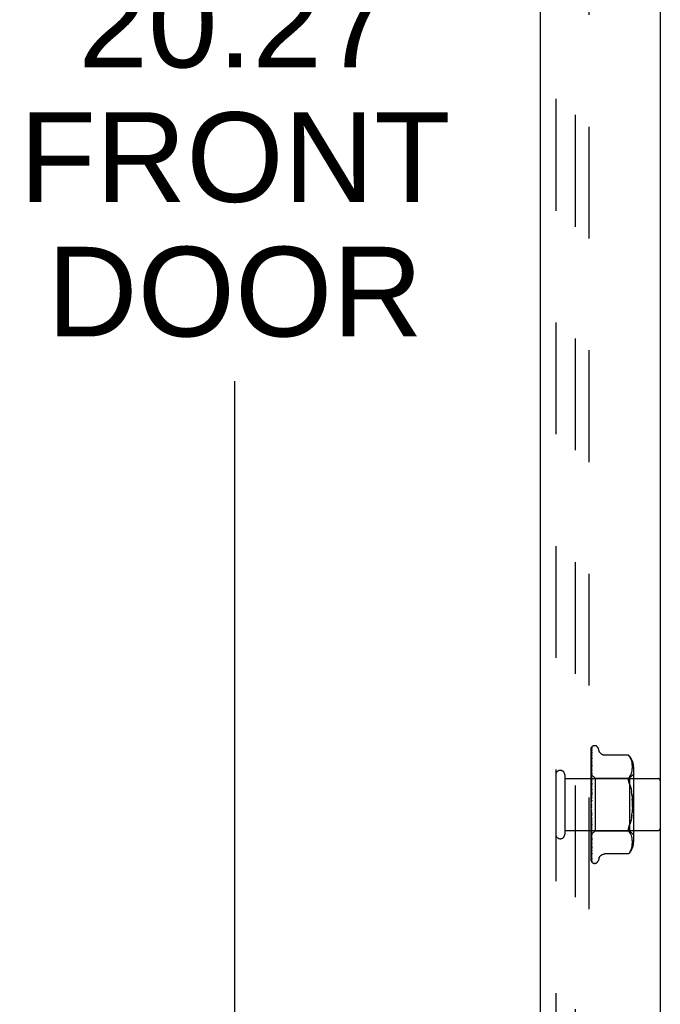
# Model space of a CAD drawing. Header units: inches. Extents: x 0 to 97.1, y 0 to 62.9.
# Tile 15 of 60: x 49.8 to 52.9, y 27 to 31.7. Entities that reach past the tile are written whole.
import ezdxf

# ---------------------------------------------------------------- set-up
doc = ezdxf.new("R2010")
doc.units = ezdxf.units.IN
doc.header["$LTSCALE"] = 5.342857
doc.header["$MEASUREMENT"] = 0
doc.linetypes.add('HIDDEN', pattern=[0.2, 0.1, -0.1])
doc.layers.get('0').update_dxf_attribs({"linetype": 'CONTINUOUS'})
for name, color, linetype in [('DEFAULT_2', 8, 'HIDDEN'), ('DIMENSIONS', 7, 'CONTINUOUS'), ('FRONT_COVER', 7, 'CONTINUOUS')]:
    doc.layers.add(name, color=color, linetype=linetype)
doc.styles.get("Standard").update_dxf_attribs({"font": 'arial.ttf'})
doc.dimstyles.new('DIMSTYLE_1', dxfattribs={"dimtxt": 0.428571, "dimasz": 0.571429, "dimexe": 0.09, "dimexo": 0.07, "dimgap": 0.0375, "dimtad": 0, "dimtih": 1, "dimtoh": 1, "dimzin": 4, "dimdsep": 46, "dimtxsty": 'Standard', "dimblk": '_FILLED', "dimblk1": '_FILLED', "dimblk2": '_FILLED', "dimcen": 0.09, "dimadec": 3, "dimazin": 1, "dimtfac": 1, "dimtdec": 3, "dimtofl": 0, "dimtmove": 0, "dimatfit": 3, "dimldrblk": '_FILLED', "dimfxl": 0, "dimtolj": 1, "dimtzin": 4, "dimarcsym": 0})

# ---------------------------------------------------------------- blocks, each defined once
blk = doc.blocks.new('_FILLED')
at = {"color": 0, "linetype": 'ByBlock'}
blk.add_solid([(0, 0), (-1, 0.2), (-1, -0.2)], dxfattribs=at)
blk = doc.blocks.new('*D8')
at = {"layer": 'DIMENSIONS', "color": 2, "linetype": 'Continuous'}
for p, q in [((52.0803, 41.0781), (50.3628, 41.0781)), ((50.8771, 41.0781), (50.8771, 32.1094)), ((50.8771, 20.8081), (50.8771, 29.9665)), ((52.0803, 20.8081), (50.3628, 20.8081))]:
    blk.add_line(p, q, dxfattribs=at)
at = {"layer": 'DIMENSIONS', "color": 2, "linetype": 'Continuous', "xscale": 0.5714285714, "yscale": 0.5714285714, "zscale": 0.5714285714}
for p, rotation in [((50.8771, 41.0781), 90), ((50.8771, 20.8081), 270)]:
    blk.add_blockref('_FILLED', p, dxfattribs=dict(at, rotation=rotation))
at = {"layer": 'DIMENSIONS', "color": 2, "linetype": 'Continuous', "insert": (50.8771, 31.8951), "char_height": 0.42857, "width": 2.058417, "attachment_point": 2, "line_spacing_factor": 0.9}
blk.add_mtext('20.27\\PFRONT\\PDOOR', dxfattribs=at)

msp = doc.modelspace()

# ---------------------------------------------------------------- linework, layer by layer
at = {"layer": 'DEFAULT_2', "color": 8, "linetype": 'HIDDEN'}
for p, q in [((52.505346, 21.088072), (52.505346, 40.798072)), ((52.568346, 40.800072), (52.568346, 21.086072))]:
    msp.add_line(p, q, dxfattribs=at)
at = {"layer": 'FRONT_COVER', "color": 3, "linetype": 'Continuous'}
for p, q in [((52.910346, 40.988072), (52.910346, 20.898072)), ((52.335346, 40.933072), (52.335346, 20.953072))]:
    msp.add_line(p, q, dxfattribs=at)
at = {"layer": 'FRONT_COVER', "color": 8, "linetype": 'HIDDEN'}
for p, q in [((52.410346, 40.933072), (52.410346, 20.953072)), ((52.580346, 27.938497), (52.580346, 28.213341)), ((52.581989, 28.135098), (52.582989, 28.199606)), ((52.582315, 28.16347), (52.582989, 28.208693)), ((52.583152, 28.200713), (52.583165, 28.200749)), ((52.585174, 28.220127), (52.585099, 28.220029)), ((52.596843, 28.224322), (52.596013, 28.224322)), ((52.617979, 28.198313), (52.612504, 28.213355)), ((52.581132, 28.060056), (52.582989, 28.166888)), ((52.581133, 28.073668), (52.582989, 28.192298)), ((52.58168, 28.120336), (52.582315, 28.16347)), ((52.581988, 28.096008), (52.582989, 28.146947)), ((52.582999, 28.167044), (52.582227, 28.161276)), ((52.582988, 28.17752), (52.583019, 28.177867)), ((52.582988, 28.166883), (52.58299, 28.166944)), ((52.58299, 28.166944), (52.583, 28.167053)), ((52.757997, 28.179122), (52.645479, 28.179122)), ((52.757997, 28.179122), (52.758531, 28.178547)), ((52.758935, 28.1781), (52.758332, 28.178762)), ((52.760053, 28.176839), (52.761435, 28.175215)), ((52.765082, 28.170248), (52.761435, 28.175215)), ((52.76816, 28.165112), (52.765074, 28.170261)), ((52.77064, 28.159766), (52.768145, 28.16514)), ((52.772606, 28.154329), (52.770621, 28.159815)), ((52.774107, 28.148888), (52.772584, 28.154399)), ((52.775213, 28.143496), (52.774086, 28.148977)), ((52.58096, 28.114537), (52.580346, 28.108385)), ((52.58178, 28.122385), (52.58096, 28.114537)), ((52.581132, 28.042205), (52.582989, 28.133375)), ((52.581132, 28.067155), (52.581989, 28.118733)), ((52.581133, 28.078547), (52.581989, 28.135098)), ((52.581133, 28.086386), (52.58168, 28.125074)), ((52.581133, 28.085036), (52.58168, 28.123228)), ((52.581133, 28.082551), (52.58168, 28.120336)), ((52.581988, 28.06774), (52.582988, 28.108989)), ((52.582988, 28.133371), (52.582982, 28.133286)), ((52.774122, 28.09817), (52.775233, 28.103608)), ((52.775992, 28.138235), (52.775194, 28.1436)), ((52.775227, 28.103576), (52.775997, 28.108762)), ((52.776491, 28.133102), (52.775978, 28.138347)), ((52.775992, 28.108715), (52.776481, 28.113757)), ((52.776476, 28.11369), (52.776766, 28.118596)), ((52.776773, 28.12815), (52.776482, 28.133217)), ((52.776763, 28.118512), (52.77685, 28.123394)), ((52.77685, 28.123296), (52.776769, 28.128259)), ((52.78237, 28.122664), (52.78237, 27.763479)), ((52.453346, 28.085072), (52.453346, 27.801072)), ((52.453346, 28.067072), (52.900346, 28.067072)), ((52.580346, 28.087323), (52.599347, 28.068322)), ((52.580346, 28.072321), (52.580729, 28.069949)), ((52.580955, 28.071808), (52.580346, 28.065167)), ((52.580346, 28.055031), (52.58111, 28.059797)), ((52.580346, 28.057862), (52.58111, 28.051688)), ((52.580729, 28.069949), (52.58111, 28.06747)), ((52.581774, 28.08047), (52.580955, 28.071808)), ((52.581133, 28.086386), (52.58111, 28.086384)), ((52.581133, 28.085035), (52.58111, 28.085137)), ((52.581133, 28.082551), (52.58111, 28.082451)), ((52.581133, 28.078547), (52.58111, 28.078756)), ((52.581133, 28.073668), (52.58111, 28.073481)), ((52.581133, 28.067154), (52.58111, 28.06747)), ((52.581133, 28.060056), (52.58111, 28.059797)), ((52.581132, 28.051268), (52.58111, 28.051688)), ((52.581131, 28.020752), (52.582988, 28.092966)), ((52.581132, 28.051267), (52.581988, 28.096008)), ((52.581132, 28.031454), (52.581988, 28.06774)), ((52.582972, 28.092725), (52.581774, 28.08047)), ((52.581986, 28.034934), (52.582986, 28.065)), ((52.582987, 28.092963), (52.582973, 28.092731)), ((52.599347, 28.068322), (52.599347, 27.817822)), ((52.599347, 28.068322), (52.76237, 28.068322)), ((52.765041, 28.076658), (52.761435, 28.071773)), ((52.76237, 28.068322), (52.78237, 28.088322)), ((52.76237, 28.068322), (52.76237, 27.817822)), ((52.765031, 28.076641), (52.768106, 28.081774)), ((52.768092, 28.081746), (52.770615, 28.087176)), ((52.770602, 28.087146), (52.772617, 28.092693)), ((52.772608, 28.092664), (52.774129, 28.098199)), ((52.580346, 28.035793), (52.58111, 28.041895)), ((52.580346, 28.039255), (52.58111, 28.031981)), ((52.581355, 28.028997), (52.580346, 28.017559)), ((52.580346, 28.013205), (52.58111, 28.020421)), ((52.580346, 28.017172), (52.58111, 28.00906)), ((52.581132, 28.042205), (52.58111, 28.041895)), ((52.581132, 28.031453), (52.58111, 28.031981)), ((52.581132, 28.020752), (52.58111, 28.020421)), ((52.581131, 28.008415), (52.58111, 28.00906)), ((52.581129, 27.996452), (52.582986, 28.047097)), ((52.58113, 28.008415), (52.581986, 28.034934)), ((52.582968, 28.046821), (52.581355, 28.028997)), ((52.581671, 27.993087), (52.582306, 28.004579)), ((52.582306, 28.004579), (52.58298, 28.016507)), ((52.582986, 28.047113), (52.582968, 28.046826)), ((52.770279, 28.017317), (52.772396, 28.006056)), ((52.582965, 27.99721), (52.580346, 27.967277)), ((52.580346, 27.988081), (52.58111, 27.996151)), ((52.580346, 27.99241), (52.58111, 27.983755)), ((52.580346, 27.961331), (52.58111, 27.969963)), ((52.580346, 27.965865), (52.58111, 27.956979)), ((52.58113, 27.996452), (52.58111, 27.996151)), ((52.581119, 27.970086), (52.58111, 27.969963)), ((52.581119, 27.970086), (52.582975, 27.997331)), ((52.581125, 27.982928), (52.581671, 27.993087)), ((52.582975, 27.997331), (52.582965, 27.997206)), ((52.580346, 27.933921), (52.58111, 27.942803)), ((52.580346, 27.938497), (52.58111, 27.9297)), ((52.580346, 27.673407), (52.580346, 27.933921)), ((52.580346, 27.906842), (52.58111, 27.915653)), ((52.580346, 27.911293), (52.58111, 27.902905)), ((52.581658, 27.910119), (52.581113, 27.916673)), ((52.582292, 27.90274), (52.581658, 27.910119)), ((52.580346, 27.881072), (52.58111, 27.889493)), ((52.580346, 27.885239), (52.58111, 27.877561)), ((52.580346, 27.857543), (52.58111, 27.86527)), ((52.580728, 27.889109), (52.580525, 27.891441)), ((52.580878, 27.887391), (52.580728, 27.889109)), ((52.581041, 27.88553), (52.580878, 27.887391)), ((52.581312, 27.882446), (52.581041, 27.88553)), ((52.581127, 27.90266), (52.58111, 27.902904)), ((52.581129, 27.890214), (52.58111, 27.889493)), ((52.581131, 27.877236), (52.58111, 27.877561)), ((52.581132, 27.865854), (52.58111, 27.86527)), ((52.582983, 27.863537), (52.581127, 27.902659)), ((52.581675, 27.876548), (52.581129, 27.890214)), ((52.582987, 27.815527), (52.581131, 27.877236)), ((52.581987, 27.834308), (52.581131, 27.865854)), ((52.581512, 27.880173), (52.581312, 27.882446)), ((52.581844, 27.876403), (52.581512, 27.880173)), ((52.58231, 27.861053), (52.581675, 27.876548)), ((52.582221, 27.872146), (52.581844, 27.876403)), ((52.582649, 27.867337), (52.582221, 27.872146)), ((52.582965, 27.895127), (52.582292, 27.90274)), ((52.582965, 27.863789), (52.582649, 27.867337)), ((52.582966, 27.863772), (52.582983, 27.863532)), ((52.772396, 27.880088), (52.770279, 27.868826)), ((52.774057, 27.891895), (52.772394, 27.880075)), ((52.453346, 27.819072), (52.900346, 27.819072)), ((52.580346, 27.861274), (52.58111, 27.854585)), ((52.580346, 27.844336), (52.581772, 27.828575)), ((52.580346, 27.837105), (52.58111, 27.843859)), ((52.580346, 27.840266), (52.58111, 27.834807)), ((52.580346, 27.820497), (52.58111, 27.826034)), ((52.580346, 27.822974), (52.580602, 27.821576)), ((52.580544, 27.799018), (52.599347, 27.817822)), ((52.580602, 27.821576), (52.580856, 27.820232)), ((52.580856, 27.820232), (52.58111, 27.818942)), ((52.581132, 27.85426), (52.58111, 27.854585)), ((52.581132, 27.844334), (52.58111, 27.843859)), ((52.581133, 27.83452), (52.58111, 27.834807)), ((52.581133, 27.826403), (52.58111, 27.826034)), ((52.581127, 27.818823), (52.58111, 27.818942)), ((52.581132, 27.818717), (52.581127, 27.818823)), ((52.582988, 27.772196), (52.581132, 27.854259)), ((52.581988, 27.803635), (52.581132, 27.844333)), ((52.582989, 27.735068), (52.581132, 27.834519)), ((52.581989, 27.778024), (52.581132, 27.826403)), ((52.582989, 27.705473), (52.581132, 27.818717)), ((52.581772, 27.828575), (52.58297, 27.815801)), ((52.582987, 27.798488), (52.581987, 27.834308)), ((52.582984, 27.844924), (52.58231, 27.861053)), ((52.599347, 27.817822), (52.76237, 27.817822)), ((52.76237, 27.817822), (52.78237, 27.797822)), ((52.580346, 27.798839), (52.580544, 27.799019)), ((52.580346, 27.798716), (52.581359, 27.788182)), ((52.581133, 27.812702), (52.58111, 27.812439)), ((52.581133, 27.807419), (52.58111, 27.807564)), ((52.581133, 27.803721), (52.58111, 27.803565)), ((52.581133, 27.801031), (52.58111, 27.801083)), ((52.581133, 27.799783), (52.58111, 27.799734)), ((52.581989, 27.745442), (52.581133, 27.80372)), ((52.58168, 27.76262), (52.581133, 27.801031)), ((52.581359, 27.788182), (52.582207, 27.779761)), ((52.582989, 27.757332), (52.581988, 27.803635)), ((52.582989, 27.722912), (52.581989, 27.778024)), ((52.582207, 27.779761), (52.582976, 27.772378)), ((52.58297, 27.815795), (52.582987, 27.815524)), ((52.582976, 27.77237), (52.582988, 27.772201)), ((52.765041, 27.809485), (52.761435, 27.814371)), ((52.768106, 27.80437), (52.765031, 27.809502)), ((52.770615, 27.798967), (52.768092, 27.804398)), ((52.772617, 27.79345), (52.770602, 27.798997)), ((52.774129, 27.787945), (52.772608, 27.79348)), ((52.775233, 27.782535), (52.774122, 27.787973)), ((52.775997, 27.777381), (52.775227, 27.782567)), ((52.776481, 27.772387), (52.775992, 27.777429)), ((52.776766, 27.767548), (52.776476, 27.772453)), ((52.580346, 27.75829), (52.580964, 27.752455)), ((52.582658, 27.695295), (52.58168, 27.76262)), ((52.582989, 27.678936), (52.581989, 27.745442)), ((52.582989, 27.696463), (52.582315, 27.738069)), ((52.582989, 27.735046), (52.582988, 27.735073)), ((52.768145, 27.721004), (52.77064, 27.726377)), ((52.770621, 27.726329), (52.772606, 27.731814)), ((52.772584, 27.731745), (52.774107, 27.737255)), ((52.774086, 27.737167), (52.775213, 27.742648)), ((52.775194, 27.742544), (52.775992, 27.747909)), ((52.775978, 27.747796), (52.776491, 27.753041)), ((52.776482, 27.752927), (52.776773, 27.757994)), ((52.77685, 27.762749), (52.776763, 27.767631)), ((52.776769, 27.757885), (52.77685, 27.762848)), ((52.582989, 27.670964), (52.582315, 27.717117)), ((52.582989, 27.672833), (52.582658, 27.695295)), ((52.583017, 27.705125), (52.582988, 27.705479)), ((52.617979, 27.68783), (52.612504, 27.672788)), ((52.757997, 27.707021), (52.645473, 27.707021)), ((52.758084, 27.707119), (52.757997, 27.707021)), ((52.765082, 27.715895), (52.761435, 27.710929)), ((52.765074, 27.715883), (52.76816, 27.721031)), ((52.584073, 27.667568), (52.584111, 27.667522)), ((52.596843, 27.661822), (52.596013, 27.661822))]:
    msp.add_line(p, q, dxfattribs=at)
for points in [[(52.580346, 28.213336), (52.580878, 28.214626), (52.581467, 28.215779), (52.582093, 28.216803), (52.582725, 28.217688), (52.583335, 28.218435), (52.583893, 28.219041), (52.58437, 28.219505), (52.584747, 28.219839), (52.585001, 28.220039), (52.58514, 28.22013), (52.585174, 28.220127)], [(52.584204, 28.219073), (52.583627, 28.218248), (52.582913, 28.217035), (52.582296, 28.215773), (52.581747, 28.214451), (52.581246, 28.213053), (52.580783, 28.211563), (52.580346, 28.209911)], [(52.58349, 28.214716), (52.583116, 28.214159), (52.582863, 28.213777), (52.582587, 28.213347), (52.582291, 28.212869), (52.581986, 28.21235), (52.581675, 28.211793), (52.581365, 28.211198), (52.581062, 28.21057), (52.580769, 28.209908), (52.580493, 28.209214), (52.580346, 28.208807)], [(52.583191, 28.210072), (52.582842, 28.20883), (52.582366, 28.207012), (52.581907, 28.205116), (52.581468, 28.203146), (52.581045, 28.201101), (52.580641, 28.198982), (52.580346, 28.197299)], [(52.582801, 28.200024), (52.58232, 28.199122), (52.58204, 28.19859), (52.581744, 28.198012), (52.581441, 28.197397), (52.58114, 28.196748), (52.580844, 28.196065), (52.580563, 28.195353), (52.580346, 28.194751)], [(52.583044, 28.192877), (52.582714, 28.191048), (52.582262, 28.188428), (52.581823, 28.185761), (52.5814, 28.183055), (52.580991, 28.18031), (52.580599, 28.177531), (52.580346, 28.175646)], [(52.58168, 28.125074), (52.582658, 28.192866), (52.582989, 28.215479)], [(52.58168, 28.123228), (52.582658, 28.190113), (52.582989, 28.212414)], [(52.583165, 28.200749), (52.583098, 28.200604), (52.582977, 28.200361), (52.582801, 28.200024)], [(52.582989, 28.215476), (52.582996, 28.215709), (52.583054, 28.216292), (52.583162, 28.216854), (52.583316, 28.217385), (52.583508, 28.21788), (52.583723, 28.218322), (52.583943, 28.218699), (52.58415, 28.219004), (52.584208, 28.219082)], [(52.582989, 28.212412), (52.583006, 28.212791), (52.583077, 28.213353), (52.583191, 28.213861), (52.583327, 28.214285), (52.583454, 28.214599), (52.583552, 28.2148), (52.583601, 28.214888), (52.583603, 28.214891)], [(52.582989, 28.208688), (52.58303, 28.209288), (52.583127, 28.209832), (52.583189, 28.210069)], [(52.582989, 28.199607), (52.583006, 28.199947), (52.583063, 28.200358), (52.583126, 28.200627), (52.583152, 28.200713)], [(52.582989, 28.192293), (52.583009, 28.192641), (52.583043, 28.192882)], [(52.583603, 28.214891), (52.583585, 28.214862), (52.58349, 28.214716)], [(52.645389, 28.179122), (52.644191, 28.179147), (52.641634, 28.179366), (52.639182, 28.17979), (52.63684, 28.180403), (52.634611, 28.181188), (52.632505, 28.182124), (52.630526, 28.183194), (52.628681, 28.184381), (52.626971, 28.185673), (52.625397, 28.187053), (52.623956, 28.188508), (52.622647, 28.190026), (52.621465, 28.191603), (52.620415, 28.193221), (52.619494, 28.194867), (52.6187, 28.196522), (52.617979, 28.198314)], [(52.582411, 28.176411), (52.581802, 28.175131), (52.581455, 28.174388), (52.581097, 28.173589), (52.580742, 28.172737), (52.580406, 28.171843), (52.580346, 28.171672)], [(52.582227, 28.161276), (52.581793, 28.157894), (52.581374, 28.154512), (52.580969, 28.151133), (52.580346, 28.145656)], [(52.582986, 28.146944), (52.582984, 28.146928), (52.582952, 28.146754), (52.582868, 28.146438), (52.582719, 28.145995), (52.582507, 28.145451), (52.582247, 28.14484), (52.581948, 28.144171), (52.581283, 28.142706)], [(52.581989, 28.118733), (52.582658, 28.158222), (52.582989, 28.177519)], [(52.583018, 28.177866), (52.583011, 28.17784), (52.582956, 28.177671), (52.582838, 28.177367), (52.582654, 28.17694), (52.582411, 28.176411)], [(52.758142, 28.178966), (52.758031, 28.179084), (52.757997, 28.179122)], [(52.75894, 28.178094), (52.759454, 28.177521), (52.760053, 28.176839)], [(52.760313, 28.176538), (52.759802, 28.177126), (52.759339, 28.177649)], [(52.581283, 28.142706), (52.580929, 28.141894), (52.58058, 28.141034), (52.580346, 28.140406)], [(52.581834, 28.105479), (52.581177, 28.104047), (52.580843, 28.103301), (52.58052, 28.102533), (52.580346, 28.102091)], [(52.582981, 28.133277), (52.582657, 28.130402), (52.58178, 28.122385)], [(52.582987, 28.108992), (52.582971, 28.108769), (52.582915, 28.108418), (52.582804, 28.107962), (52.582633, 28.107421), (52.582406, 28.106813), (52.582137, 28.106163), (52.581834, 28.105479)], [(52.580346, 28.08728), (52.58062, 28.086992), (52.580836, 28.086758), (52.580995, 28.086578), (52.581095, 28.086454), (52.581133, 28.08639), (52.581133, 28.086386)], [(52.580346, 28.086869), (52.580538, 28.086485), (52.580729, 28.086068), (52.58092, 28.085619), (52.58111, 28.085137)], [(52.580346, 28.086434), (52.580538, 28.086472), (52.580729, 28.086476), (52.58092, 28.086447), (52.58111, 28.086384)], [(52.580346, 28.085341), (52.58062, 28.085163), (52.580836, 28.085042), (52.580995, 28.084979), (52.581095, 28.084974), (52.581133, 28.085026), (52.581133, 28.085035)], [(52.580346, 28.084006), (52.58062, 28.083619), (52.580836, 28.083281), (52.580995, 28.082991), (52.581095, 28.082753), (52.581133, 28.082574), (52.581133, 28.082551)], [(52.580346, 28.080817), (52.580538, 28.081276), (52.580729, 28.081701), (52.58092, 28.082093), (52.58111, 28.082451)], [(52.580346, 28.082108), (52.580538, 28.081315), (52.580729, 28.080492), (52.58092, 28.079639), (52.58111, 28.078756)], [(52.580346, 28.078261), (52.58062, 28.078198), (52.580836, 28.078194), (52.580995, 28.078251), (52.581095, 28.078364), (52.581133, 28.078547)], [(52.580346, 28.075639), (52.58062, 28.075166), (52.580836, 28.074737), (52.580995, 28.074346), (52.581095, 28.074003), (52.581133, 28.073716), (52.581133, 28.073668)], [(52.580346, 28.070222), (52.580538, 28.071085), (52.580729, 28.071916), (52.58092, 28.072715), (52.58111, 28.073481)], [(52.580346, 28.066295), (52.58062, 28.06635), (52.580836, 28.066463), (52.580995, 28.066637), (52.581095, 28.066865), (52.581133, 28.067154)], [(52.582986, 28.065011), (52.582981, 28.064902), (52.58293, 28.064423), (52.582815, 28.063852), (52.58263, 28.063211), (52.582383, 28.062526), (52.582085, 28.061813), (52.581755, 28.061096), (52.581406, 28.060377), (52.581053, 28.059659), (52.580706, 28.058936), (52.580346, 28.058129)], [(52.580346, 28.06248), (52.58062, 28.06194), (52.580836, 28.061434), (52.580995, 28.060957), (52.581095, 28.060521), (52.581133, 28.060136), (52.581133, 28.060056)], [(52.580346, 28.049875), (52.580621, 28.050048), (52.580837, 28.050274), (52.580995, 28.050554), (52.581094, 28.050885), (52.581132, 28.051268)], [(52.761435, 28.046514), (52.760173, 28.049807), (52.759201, 28.052928), (52.758525, 28.055828), (52.758128, 28.058546), (52.757994, 28.061097), (52.758128, 28.063507), (52.758525, 28.065793), (52.759201, 28.067947), (52.760173, 28.069965), (52.761435, 28.071773)], [(52.580346, 28.045005), (52.58062, 28.044417), (52.580836, 28.043853), (52.580995, 28.043308), (52.581095, 28.042794), (52.581133, 28.042325), (52.581132, 28.042205)], [(52.580346, 28.029595), (52.58062, 28.029876), (52.580836, 28.030207), (52.580995, 28.030592), (52.581095, 28.031021), (52.581132, 28.031453)], [(52.580346, 28.023847), (52.58062, 28.023231), (52.580836, 28.022629), (52.580995, 28.022035), (52.581095, 28.021463), (52.581133, 28.020927), (52.581132, 28.020752)], [(52.580795, 28.011002), (52.58049, 28.010436), (52.580346, 28.010153)], [(52.580346, 28.006187), (52.58062, 28.006568), (52.580836, 28.006992), (52.580995, 28.007464), (52.581095, 28.007972), (52.581131, 28.008415)], [(52.58298, 28.016531), (52.582931, 28.01602), (52.5828, 28.015338), (52.582596, 28.014636), (52.58234, 28.013959), (52.582048, 28.013308), (52.581738, 28.012696), (52.581422, 28.012116), (52.580795, 28.011002)], [(52.761435, 28.046514), (52.764798, 28.037581), (52.767746, 28.02786), (52.770283, 28.017299)], [(52.770279, 28.017317), (52.76774, 28.02788), (52.764794, 28.037594), (52.761435, 28.046514)], [(52.77531, 27.981941), (52.774057, 27.994248), (52.772394, 28.006068)], [(52.580346, 27.999769), (52.58062, 27.999148), (52.580836, 27.99853), (52.580995, 27.997909), (52.581095, 27.997298), (52.581133, 27.996715), (52.58113, 27.996452)], [(52.580346, 27.980499), (52.58062, 27.980966), (52.580836, 27.981468), (52.580995, 27.982009), (52.581095, 27.982577), (52.581125, 27.982928)], [(52.580346, 27.973641), (52.58062, 27.973038), (52.580836, 27.972427), (52.580995, 27.9718), (52.581095, 27.971174), (52.581133, 27.970564), (52.581119, 27.970086)], [(52.581243, 27.961267), (52.5809, 27.960814), (52.580733, 27.960591), (52.580553, 27.960339), (52.580346, 27.960026)], [(52.581034, 27.955341), (52.581287, 27.956711), (52.581578, 27.958248), (52.581883, 27.959813), (52.582202, 27.961408), (52.582536, 27.96304), (52.582851, 27.964543)], [(52.581109, 28.000291), (52.581138, 28.000498), (52.581212, 28.000648), (52.581328, 28.000736), (52.581483, 28.000761), (52.581671, 28.000718), (52.581882, 28.000605), (52.582103, 28.000422), (52.582325, 28.000162), (52.582535, 27.999819), (52.582719, 27.9994), (52.582864, 27.998904), (52.582956, 27.998358), (52.582989, 27.997792), (52.582975, 27.997331)], [(52.581125, 27.982928), (52.581133, 27.983157), (52.58111, 27.983755)], [(52.582878, 27.964678), (52.58278, 27.964245), (52.582584, 27.963622), (52.582356, 27.963069), (52.582113, 27.962585), (52.581873, 27.962175), (52.581646, 27.961826), (52.581436, 27.961528), (52.581243, 27.961267)], [(52.774058, 27.994242), (52.77531, 27.981941), (52.776178, 27.96923), (52.776682, 27.956242), (52.776854, 27.943077), (52.776683, 27.92991), (52.776178, 27.916919), (52.77531, 27.904202)], [(52.776682, 27.929901), (52.776854, 27.943066), (52.776683, 27.956233), (52.776178, 27.969225)], [(52.580346, 27.953458), (52.58062, 27.953994), (52.580836, 27.954555), (52.580995, 27.955147), (52.581034, 27.955342)], [(52.580346, 27.946409), (52.58062, 27.945846), (52.580836, 27.945262), (52.580995, 27.944653), (52.581095, 27.944034), (52.581133, 27.943419), (52.58111, 27.942803)], [(52.580346, 27.926041), (52.58062, 27.926627), (52.580836, 27.927227), (52.580995, 27.927848), (52.581095, 27.928473), (52.581133, 27.929089), (52.58111, 27.9297)], [(52.580346, 27.919056), (52.58062, 27.918553), (52.580836, 27.918019), (52.580995, 27.917449), (52.581095, 27.916859), (52.581113, 27.916673)], [(52.581034, 27.955342), (52.581095, 27.955754), (52.581133, 27.956363), (52.58111, 27.956979)], [(52.581113, 27.916673), (52.581133, 27.916262), (52.58111, 27.915653)], [(52.580346, 27.89924), (52.58062, 27.899854), (52.580836, 27.900472), (52.580995, 27.901099), (52.581095, 27.90172), (52.581133, 27.90232), (52.581127, 27.90266)], [(52.580346, 27.900914), (52.580504, 27.900638), (52.58078, 27.900182), (52.581343, 27.89929)], [(52.580525, 27.891441), (52.580403, 27.892848), (52.580346, 27.893509)], [(52.580346, 27.892572), (52.58062, 27.892146), (52.580836, 27.891681), (52.580995, 27.891172), (52.581095, 27.890632), (52.581129, 27.890214)], [(52.580346, 27.874023), (52.58062, 27.874644), (52.580836, 27.875257), (52.580995, 27.875867), (52.581095, 27.876461), (52.581133, 27.877024), (52.581131, 27.877236)], [(52.580346, 27.867912), (52.58062, 27.86758), (52.580836, 27.8672), (52.580995, 27.86677), (52.581095, 27.8663), (52.581132, 27.865854)], [(52.581343, 27.89929), (52.581632, 27.898818), (52.581923, 27.898306), (52.582211, 27.897739), (52.582477, 27.897122), (52.582708, 27.89645), (52.582875, 27.895763), (52.582968, 27.895072)], [(52.770283, 27.868844), (52.76774, 27.858264), (52.764794, 27.848549)], [(52.772396, 27.880088), (52.774058, 27.891902), (52.77531, 27.904203)], [(52.580346, 27.851302), (52.58062, 27.851907), (52.580836, 27.852492), (52.580995, 27.853065), (52.581095, 27.85361), (52.581133, 27.854115), (52.581132, 27.85426)], [(52.580346, 27.851611), (52.580383, 27.851531), (52.580692, 27.850888), (52.581014, 27.850258), (52.581344, 27.849625), (52.581674, 27.848982), (52.581997, 27.848317), (52.582301, 27.847628), (52.582567, 27.846929), (52.582781, 27.846224), (52.582919, 27.845562), (52.582981, 27.84498), (52.582984, 27.84491)], [(52.580346, 27.845969), (52.58062, 27.845742), (52.580836, 27.845462), (52.580995, 27.845125), (52.581095, 27.844742), (52.581132, 27.844334)], [(52.580346, 27.831898), (52.58062, 27.832464), (52.580836, 27.833002), (52.580995, 27.833515), (52.581095, 27.833992), (52.581133, 27.834421), (52.581133, 27.83452)], [(52.580346, 27.827536), (52.58062, 27.827422), (52.580836, 27.827251), (52.580995, 27.827021), (52.581095, 27.826739), (52.581133, 27.826403)], [(52.580346, 27.816511), (52.580601, 27.816982), (52.580806, 27.81742), (52.580964, 27.817829), (52.581071, 27.818202), (52.581125, 27.818532), (52.581132, 27.818717)], [(52.761435, 27.814371), (52.760173, 27.816179), (52.759201, 27.818196), (52.758525, 27.820351), (52.758128, 27.822637), (52.757994, 27.825046), (52.758128, 27.827597), (52.758525, 27.830315), (52.759201, 27.833215), (52.760173, 27.836337), (52.761435, 27.83963)], [(52.761435, 27.83963), (52.764798, 27.848563), (52.767746, 27.858284)], [(52.580346, 27.813278), (52.58062, 27.813282), (52.580836, 27.813227), (52.580995, 27.813111), (52.581095, 27.81294), (52.581133, 27.812702)], [(52.580346, 27.808319), (52.580538, 27.809306), (52.580729, 27.810322), (52.58092, 27.811366), (52.58111, 27.812439)], [(52.580346, 27.810022), (52.580538, 27.809358), (52.580729, 27.808727), (52.58092, 27.808129), (52.58111, 27.807564)], [(52.580346, 27.805699), (52.58062, 27.806131), (52.580836, 27.806516), (52.580995, 27.806858), (52.581095, 27.80715), (52.581133, 27.807384), (52.581133, 27.807419)], [(52.580346, 27.805425), (52.580414, 27.805258), (52.580765, 27.804438), (52.581133, 27.80364), (52.581504, 27.802853), (52.581865, 27.802077), (52.582199, 27.801321), (52.58249, 27.80059), (52.582719, 27.799915), (52.582877, 27.799314), (52.582961, 27.798817), (52.582987, 27.798485)], [(52.580346, 27.803711), (52.58062, 27.803832), (52.580836, 27.803895), (52.580995, 27.803898), (52.581095, 27.803844), (52.581133, 27.803721)], [(52.580346, 27.801012), (52.580538, 27.801603), (52.580729, 27.802226), (52.58092, 27.80288), (52.58111, 27.803565)], [(52.580346, 27.801879), (52.580538, 27.801629), (52.580729, 27.801413), (52.58092, 27.801231), (52.58111, 27.801083)], [(52.580346, 27.799852), (52.58062, 27.800191), (52.580836, 27.800478), (52.580995, 27.800714), (52.581095, 27.800896), (52.581133, 27.801018), (52.581133, 27.801031)], [(52.580346, 27.799181), (52.58062, 27.799416), (52.580836, 27.799594), (52.580995, 27.799716), (52.581095, 27.799781), (52.581133, 27.799786), (52.581133, 27.799783)], [(52.580544, 27.799019), (52.580729, 27.79922), (52.58092, 27.79946), (52.58111, 27.799734)], [(52.582315, 27.738069), (52.581387, 27.79639), (52.581133, 27.812701)], [(52.582315, 27.728562), (52.581387, 27.790206), (52.581133, 27.807419)], [(52.582315, 27.717117), (52.581387, 27.781727), (52.581133, 27.799783)], [(52.580346, 27.764096), (52.580531, 27.763609), (52.580863, 27.762798), (52.581204, 27.762017), (52.581868, 27.760553)], [(52.580346, 27.729145), (52.580436, 27.728893), (52.580782, 27.727994), (52.581137, 27.72715), (52.581479, 27.726383), (52.582103, 27.725031)], [(52.580346, 27.724509), (52.580588, 27.72251), (52.580978, 27.719426), (52.581384, 27.716351), (52.581805, 27.713296), (52.58224, 27.710261), (52.58269, 27.707251), (52.583016, 27.705134)], [(52.580964, 27.752455), (52.581367, 27.748799), (52.581785, 27.745119), (52.582218, 27.741417), (52.582989, 27.735055)], [(52.581868, 27.760553), (52.582171, 27.75987), (52.582438, 27.759232), (52.582661, 27.758648), (52.582826, 27.758146), (52.582928, 27.757749), (52.582975, 27.757476), (52.582988, 27.75733)], [(52.582103, 27.725031), (52.582371, 27.72444), (52.582608, 27.723896), (52.582791, 27.723439), (52.582912, 27.723097), (52.582976, 27.722877), (52.582987, 27.722829)], [(52.582989, 27.684476), (52.582658, 27.70603), (52.582315, 27.728562)], [(52.582987, 27.722829), (52.582996, 27.722783), (52.582992, 27.722819), (52.582988, 27.72291)], [(52.580346, 27.701849), (52.580478, 27.701474), (52.580783, 27.70068), (52.581103, 27.69992), (52.581432, 27.699195), (52.581757, 27.698512), (52.582071, 27.697877)], [(52.580346, 27.698576), (52.580615, 27.696799), (52.581011, 27.694346), (52.581424, 27.691946), (52.581853, 27.689606), (52.582298, 27.687323), (52.582758, 27.685105), (52.583093, 27.683572)], [(52.580346, 27.683197), (52.58057, 27.682581), (52.580821, 27.681953), (52.581084, 27.68135), (52.581355, 27.680772), (52.58163, 27.680222), (52.581904, 27.6797), (52.582174, 27.679208), (52.582433, 27.678751), (52.582677, 27.67833)], [(52.580346, 27.681381), (52.580398, 27.681122), (52.580784, 27.679329), (52.581191, 27.67764), (52.581619, 27.676027), (52.58207, 27.674485), (52.582548, 27.673015), (52.583053, 27.671622), (52.583425, 27.670692)], [(52.582071, 27.697877), (52.582618, 27.696778), (52.582829, 27.696339), (52.582979, 27.696008), (52.583025, 27.695895)], [(52.582677, 27.67833), (52.583081, 27.677642), (52.583219, 27.677402), (52.583276, 27.677299)], [(52.583025, 27.695895), (52.583056, 27.695817), (52.583071, 27.695774), (52.583046, 27.695879), (52.583008, 27.696137), (52.582989, 27.696461)], [(52.58309, 27.683576), (52.583035, 27.683883), (52.582989, 27.684481)], [(52.583276, 27.677299), (52.583301, 27.677254), (52.583329, 27.677198), (52.583307, 27.67725), (52.583239, 27.677426), (52.583143, 27.677745), (52.583054, 27.678178), (52.582997, 27.678698), (52.582989, 27.678937)], [(52.617979, 27.68783), (52.6187, 27.689621), (52.619494, 27.691277), (52.620415, 27.692923), (52.621465, 27.694541), (52.622646, 27.696117), (52.623956, 27.697635), (52.625397, 27.69909), (52.626971, 27.70047), (52.62868, 27.701762), (52.630525, 27.702949), (52.632504, 27.704019), (52.63461, 27.704955), (52.636839, 27.70574), (52.639182, 27.706353), (52.641633, 27.706777), (52.64419, 27.706996), (52.645387, 27.707021)], [(52.758085, 27.707119), (52.758369, 27.707423), (52.758853, 27.70795), (52.759529, 27.708709), (52.760389, 27.7097), (52.761435, 27.710929)], [(52.761435, 27.710929), (52.760388, 27.709699), (52.759528, 27.708707), (52.758852, 27.707949), (52.758368, 27.707422)], [(52.580346, 27.673863), (52.580383, 27.673761), (52.580645, 27.673081), (52.580927, 27.672431), (52.581223, 27.671813), (52.58153, 27.671228), (52.581842, 27.670678), (52.582155, 27.670163), (52.582466, 27.669684), (52.582768, 27.669245), (52.583058, 27.668845), (52.58333, 27.668488), (52.583577, 27.668175), (52.583789, 27.667913), (52.584073, 27.667568)], [(52.580346, 27.673407), (52.580441, 27.673106), (52.580918, 27.671772), (52.581462, 27.670538), (52.582103, 27.669364), (52.582949, 27.668133)], [(52.583422, 27.670699), (52.58329, 27.671051), (52.583136, 27.671596), (52.58303, 27.672215), (52.582989, 27.672837)], [(52.584111, 27.667522), (52.584115, 27.667516), (52.584085, 27.667556), (52.583989, 27.667693), (52.583848, 27.667914), (52.58368, 27.668212), (52.583512, 27.66856), (52.583363, 27.668928), (52.583233, 27.669325), (52.583126, 27.669748), (52.583046, 27.670208), (52.582998, 27.670709), (52.582989, 27.670967)]]:
    msp.add_lwpolyline(points, dxfattribs=at)
for centre, radius, start, end in [((52.596013, 28.207655), 0.016667, 90, 160.051559), ((52.596843, 28.207655), 0.016667, 20, 90), ((52.704793, 28.122664), 0.077578, 0, 46.699244), ((52.431846, 28.085072), 0.0215, 0, 180), ((52.900346, 28.057072), 0.01, 0, 90), ((52.900346, 27.829072), 0.01, 270, 360), ((52.431846, 27.801072), 0.0215, 180, 360), ((52.704793, 27.763479), 0.077578, 313.300757, 360), ((52.596013, 27.678488), 0.016667, 218.621845, 270), ((52.596843, 27.678488), 0.016667, 270, 340)]:
    msp.add_arc(centre, radius, start, end, dxfattribs=at)

# ---------------------------------------------------------------- dimensions: what is measured, and where the dimension line sits
at = {"layer": 'DIMENSIONS', "color": 2, "linetype": 'Continuous'}
dim = msp.add_linear_dim(base=(50.877076, 20.808072), p1=(52.150346, 41.078072), p2=(52.150346, 20.808072), angle=270, text='<>\\PFRONT\\PDOOR', dimstyle='DIMSTYLE_1', dxfattribs=at)
dim.commit()
dim.dimension.update_dxf_attribs({"geometry": '*D8', "text_midpoint": (50.877076, 31.037955), "dimtype": 160})

doc.saveas('drawing.dxf')
